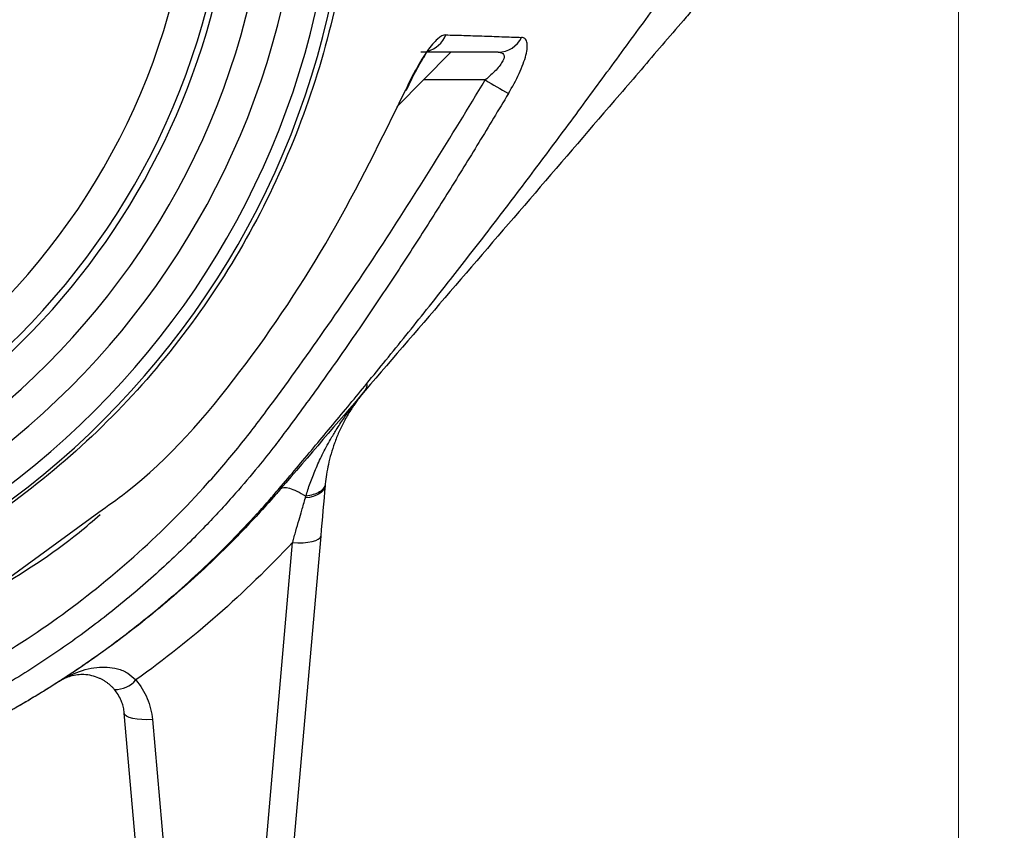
# Model space of a CAD drawing. Header units: millimetres. Extents: x 5 to 597, y 5 to 415.
# Tile 29 of 138: x 228.15 to 235.14, y 306.74 to 312.5. Entities that reach past the tile are written whole.
import ezdxf

# ---------------------------------------------------------------- set-up
doc = ezdxf.new("R2010")
doc.units = ezdxf.units.MM
doc.styles.add('SLDTEXTSTYLE0', font='ARIAL.TTF', dxfattribs={"width": 0.948})
doc.dimstyles.new('SLDDIMSTYLE1', dxfattribs={"dimtxt": 2.5, "dimasz": 2.5, "dimexe": 0, "dimexo": 0.0625, "dimtad": 1, "dimlfac": 5, "dimrnd": 1e-09, "dimzin": 12, "dimdsep": 46, "dimtxsty": 'SLDTEXTSTYLE0', "dimsah": 1, "dimcen": 0.09, "dimadec": 0, "dimazin": 3, "dimtfac": 1, "dimtofl": 0, "dimtmove": 0, "dimatfit": 3, "dimfxl": 0, "dimfrac": 2, "dimtolj": 1, "dimtzin": 12, "dimarcsym": 0})
doc.dimstyles.new('SLDDIMSTYLE4', dxfattribs={"dimtxt": 2.5, "dimasz": 2.5, "dimexe": 0, "dimexo": 0.0625, "dimtad": 1, "dimdec": 1, "dimlfac": 5, "dimrnd": 1e-09, "dimzin": 12, "dimdsep": 46, "dimtxsty": 'SLDTEXTSTYLE0', "dimsah": 1, "dimcen": 0.09, "dimadec": 0, "dimazin": 3, "dimtfac": 1, "dimtofl": 0, "dimtmove": 0, "dimatfit": 3, "dimfxl": 0, "dimfrac": 2, "dimtolj": 1, "dimtzin": 12, "dimarcsym": 0})
doc.dimstyles.new('SLDDIMSTYLE5', dxfattribs={"dimtxt": 2.5, "dimasz": 2.5, "dimexe": 0, "dimexo": 0.0625, "dimtad": 1, "dimdec": 0, "dimlfac": 5, "dimrnd": 1e-09, "dimzin": 12, "dimdsep": 46, "dimtxsty": 'SLDTEXTSTYLE0', "dimsah": 1, "dimcen": 0.09, "dimadec": 0, "dimazin": 3, "dimtfac": 1, "dimtofl": 0, "dimtmove": 0, "dimatfit": 3, "dimfxl": 0, "dimfrac": 2, "dimtolj": 1, "dimtzin": 12, "dimarcsym": 0})

# ---------------------------------------------------------------- blocks, each defined once
blk = doc.blocks.new('_D_5')
at = {"color": 7, "linetype": 'Continuous', "lineweight": 0}
for p, q in [((225.8195, 340.5586), (246.7693, 340.5586)), ((245.7693, 340.5586), (245.7693, 303.666)), ((230.6522, 303.666), (246.7693, 303.666))]:
    blk.add_line(p, q, dxfattribs=at)
at = {"color": 7, "linetype": 'Continuous', "lineweight": 18}
for points in [[(245.7693, 340.5586), (245.4593, 338.0586), (246.0793, 338.0586)], [(245.7693, 303.666), (246.0793, 306.166), (245.4593, 306.166)]]:
    blk.add_solid(points, dxfattribs=at)
at = {"color": 7, "linetype": 'Continuous', "lineweight": 18, "insert": (242.5467, 317.358), "char_height": 2.5, "attachment_point": 1, "rotation": 90, "style": 'SLDTEXTSTYLE0'}
blk.add_mtext('184,5', dxfattribs=at)
blk = doc.blocks.new('_D_6')
at = {"color": 7, "linetype": 'Continuous', "lineweight": 0}
for p, q in [((214.2577, 322.6471), (214.2577, 297.3028)), ((234.8143, 322.6178), (234.8143, 314.628)), ((234.8143, 313.104), (234.8143, 304.428)), ((234.8143, 302.904), (234.8143, 297.3028)), ((214.2577, 298.3028), (234.8143, 298.3028))]:
    blk.add_line(p, q, dxfattribs=at)
at = {"color": 7, "linetype": 'Continuous', "lineweight": 18}
for points in [[(214.2577, 298.3028), (216.7577, 297.9928), (216.7577, 298.6128)], [(234.8143, 298.3028), (232.3143, 298.6128), (232.3143, 297.9928)]]:
    blk.add_solid(points, dxfattribs=at)
at = {"color": 7, "linetype": 'Continuous', "lineweight": 18, "insert": (220.8551, 301.5255), "char_height": 2.5, "attachment_point": 1, "style": 'SLDTEXTSTYLE0'}
blk.add_mtext('103', dxfattribs=at)
blk = doc.blocks.new('_D_7')
at = {"color": 7, "linetype": 'Continuous', "lineweight": 0}
for p, q in [((225.5355, 313.866), (241.3591, 313.866)), ((240.3591, 313.866), (240.3591, 303.666)), ((230.6522, 303.666), (241.3591, 303.666))]:
    blk.add_line(p, q, dxfattribs=at)
at = {"color": 7, "linetype": 'Continuous', "lineweight": 18}
for points in [[(240.3591, 313.866), (240.0491, 311.366), (240.6691, 311.366)], [(240.3591, 303.666), (240.6691, 306.166), (240.0491, 306.166)]]:
    blk.add_solid(points, dxfattribs=at)
at = {"color": 7, "linetype": 'Continuous', "lineweight": 18, "insert": (237.1364, 307.4818), "char_height": 2.5, "attachment_point": 1, "rotation": 90, "style": 'SLDTEXTSTYLE0'}
blk.add_mtext('51', dxfattribs=at)

msp = doc.modelspace()

# ---------------------------------------------------------------- linework, layer by layer
at = {"color": 7, "linetype": 'Continuous', "lineweight": 25}
for p, q in [((231.2083, 312.2654), (230.828, 311.8781)), ((231.4556, 312.0695), (231.0212, 312.0695)), ((230.2873, 308.8301), (229.9361, 304.816)), ((229.7369, 304.7716), (230.088, 308.7857)), ((229.1349, 304.816), (228.8936, 307.5738)), ((229.0928, 307.5294), (229.3341, 304.7716))]:
    msp.add_line(p, q, dxfattribs=at)
at = {"color": 8, "linetype": 'Continuous', "lineweight": 25}
msp.add_line((227.9521, 308.4453), (228.7122, 309.0004), dxfattribs=at)
at = {"color": 8, "linetype": 'Continuous', "lineweight": 25, "flags": 128}
msp.add_lwpolyline([(230.8911, 312.0002), (230.8959, 311.9964), (230.8951, 311.9961)], dxfattribs=at)
at = {"color": 7, "linetype": 'Continuous', "lineweight": 25, "flags": 128}
for points in [[(230.3186, 309.1875), (230.3149, 309.1719), (230.3066, 309.1571), (230.2939, 309.1434), (230.2772, 309.1312), (230.2568, 309.1206), (230.2332, 309.1121), (230.207, 309.1057), (230.1787, 309.1016)], [(230.088, 308.7857), (230.1263, 308.7838), (230.1631, 308.7843), (230.1971, 308.7871), (230.2271, 308.7922), (230.2519, 308.7993), (230.2706, 308.8082), (230.2826, 308.8186), (230.2873, 308.8301)], [(229.0928, 307.5294), (229.0546, 307.5275), (229.0178, 307.528), (228.9838, 307.5308), (228.9538, 307.5359), (228.929, 307.543), (228.9103, 307.5519), (228.8983, 307.5623), (228.8936, 307.5738)]]:
    msp.add_lwpolyline(points, dxfattribs=at)
at = {"color": 7, "linetype": 'Continuous', "lineweight": 25}
for centre, radius, start, end in [((224.5355, 313.866), 5.9544, 180, 0), ((224.5355, 313.866), 5.8637, 180, 0), ((224.5355, 313.866), 5.6238, 180, 0), ((224.5355, 313.866), 5.3914, 180, 0), ((224.5355, 313.866), 5.1064, 180, 0), ((224.5355, 313.866), 4.8565, 180, 0), ((224.5355, 313.866), 5.1515, 285.76939, 0), ((231.5452, 312.453), 0.1869, 270.77342, 334.28718), ((234.4055, 316.8812), 5.6439, 238.48915, 240.42301), ((230.5527, 309.9028), 0.0636, 323.71317, 10.58415), ((229.9825, 309.1816), 0.0258, 323.28985, 8.86581), ((228.4171, 307.8239), 0.0285, 302.96331, 322.77924), ((228.8287, 307.9356), 0.1939, 268.44901, 319.404)]:
    msp.add_arc(centre, radius, start, end, dxfattribs=at)
at = {"color": 8, "linetype": 'Continuous', "lineweight": 25}
msp.add_arc((230.9939, 312.459), 0.1936, 285.55461, 338.92608, dxfattribs=at)
for points, knots in [([(229.473, 317.3431), (229.4897, 317.3177), (229.5195, 317.2723), (229.5715, 317.1906), (229.6462, 317.0694), (229.7735, 316.8504), (229.981, 316.4514), (230.2277, 315.854), (230.4347, 315.0959), (230.5417, 314.2845), (230.5375, 313.4649), (230.4223, 312.6544), (230.1997, 311.8663), (229.873, 311.1142), (229.4469, 310.4146), (228.9283, 309.7788), (228.328, 309.2212), (227.6568, 308.7501), (226.9265, 308.3784), (226.2057, 308.1162), (225.7213, 308.0301), (225.5065, 307.992)], [0, 0, 0, 0, 0.007542, 0.013466, 0.024028, 0.042844, 0.076278, 0.13549, 0.202787, 0.270589, 0.337811, 0.405449, 0.47298, 0.540329, 0.608185, 0.675476, 0.743176, 0.810755, 0.878144, 0.945966, 1, 1, 1, 1]), ([(228.4973, 307.8368), (228.5105, 307.8431), (228.5738, 307.8733), (228.6889, 307.9054), (228.8222, 307.9003), (228.9184, 307.8633), (228.9575, 307.8267), (228.9759, 307.8095)], [0, 0, 0, 0, 0.089607, 0.427224, 0.713154, 0.864838, 1, 1, 1, 1])]:
    msp.add_open_spline(points, degree=3, knots=knots, dxfattribs=at)
at = {"color": 7, "linetype": 'Continuous', "lineweight": 25}
for points, knots in [([(230.6152, 309.9144), (230.6605, 309.9698), (230.7533, 310.0832), (230.8948, 310.2581), (231.0421, 310.4421), (231.1866, 310.6246), (231.3317, 310.81), (231.5193, 311.0525), (231.7541, 311.3611), (231.985, 311.6702), (232.1674, 311.9169), (232.3503, 312.1655), (232.5757, 312.4733), (232.758, 312.7214), (232.8481, 312.8442)], [0, 0, 0, 0, 0.05812, 0.119097, 0.18302, 0.250001, 0.308725, 0.374983, 0.499977, 0.624983, 0.689568, 0.749987, 0.876323, 1, 1, 1, 1]), ([(233.0123, 312.6669), (232.9883, 312.639), (232.9632, 312.6099), (232.913, 312.5514), (232.8878, 312.5221), (232.8123, 312.4343), (232.7621, 312.3758), (232.6113, 312.2004), (232.5108, 312.0835), (232.2097, 311.7332), (232.0091, 311.4999), (231.6082, 311.0334), (231.4077, 310.8002), (231.0063, 310.3333), (230.8054, 310.0995), (230.604, 309.8652)], [0, 0, 0, 0, 0.03125, 0.03125, 0.0625, 0.0625, 0.125, 0.125, 0.25, 0.25, 0.5, 0.5, 0.75, 0.75, 1, 1, 1, 1]), ([(231.1745, 312.3894), (231.1585, 312.3898), (231.1389, 312.3792), (231.0939, 312.3389), (231.0698, 312.3104), (231.0186, 312.2384), (230.9927, 312.1966), (230.9404, 312.1026), (230.9152, 312.0527), (230.8911, 312.0002)], [0, 0, 0, 0, 0.25, 0.25, 0.5, 0.5, 0.75, 0.75, 1, 1, 1, 1]), ([(231.1745, 312.3894), (231.1959, 312.3889), (231.2381, 312.3878), (231.3026, 312.3859), (231.367, 312.3838), (231.4556, 312.3809), (231.5694, 312.3769), (231.6661, 312.3735), (231.7136, 312.3719)], [0, 0, 0, 0, 0.128976, 0.255339, 0.379032, 0.499998, 0.754115, 1, 1, 1, 1]), ([(231.6197, 311.9727), (231.6478, 312.0195), (231.6739, 312.0676), (231.7173, 312.1612), (231.7347, 312.2069), (231.7493, 312.2655), (231.7524, 312.2833), (231.7545, 312.3148), (231.7535, 312.3281), (231.7479, 312.3496), (231.7431, 312.3578), (231.7305, 312.3687), (231.7227, 312.3715), (231.7136, 312.3719)], [0, 0, 0, 0, 0.25, 0.25, 0.5, 0.5, 0.625, 0.625, 0.75, 0.75, 0.875, 0.875, 1, 1, 1, 1]), ([(230.8953, 311.9961), (230.908, 312.0232), (230.9327, 312.0758), (230.9686, 312.1432), (230.9987, 312.1959), (231.0212, 312.2331), (231.0355, 312.2562), (231.0378, 312.2629), (231.0389, 312.2659)], [0, 0, 0, 0, 0.204946, 0.397042, 0.573605, 0.73579, 0.881971, 1, 1, 1, 1]), ([(231.5477, 312.266), (231.4476, 312.266), (231.3516, 312.266), (231.1682, 312.266), (231.081, 312.266), (230.9974, 312.266)], [0, 0, 0, 0, 0.5, 0.5, 1, 1, 1, 1]), ([(231.5477, 312.266), (231.5571, 312.266), (231.565, 312.2648), (231.578, 312.2597), (231.583, 312.2557), (231.5919, 312.2402), (231.5901, 312.2243), (231.5708, 312.1858), (231.5535, 312.1632), (231.51, 312.1167), (231.4838, 312.0928), (231.4556, 312.0695)], [0, 0, 0, 0, 0.125, 0.125, 0.25, 0.25, 0.5, 0.5, 0.75, 0.75, 1, 1, 1, 1]), ([(227.8281, 307.8722), (228.2385, 308.1045), (228.6152, 308.3761), (229.1336, 308.8379), (229.2985, 309.001), (229.5339, 309.2597), (229.6104, 309.3482), (229.7593, 309.53), (229.8313, 309.6234), (230.1817, 310.0956), (230.4504, 310.4811), (230.9655, 311.267), (231.2121, 311.6673), (231.4556, 312.0695)], [0, 0, 0, 0, 0.25, 0.25, 0.375, 0.375, 0.4375, 0.4375, 0.5, 0.5, 0.75, 0.75, 1, 1, 1, 1]), ([(231.6197, 311.9727), (231.5498, 311.8566), (231.4103, 311.625), (231.198, 311.28), (230.9819, 310.9379), (230.7601, 310.5981), (230.5313, 310.2598), (230.2939, 309.9222), (230.1036, 309.6605), (229.953, 309.4602), (229.8324, 309.3086), (229.673, 309.1204), (229.4706, 308.8998), (229.2207, 308.6521), (228.9811, 308.4396), (228.7706, 308.269), (228.6083, 308.1453), (228.4426, 308.0267), (228.2735, 307.9135), (228.1014, 307.805), (227.984, 307.7373), (227.9253, 307.7034)], [0, 0, 0, 0, 0.071161, 0.141907, 0.212599, 0.283505, 0.354867, 0.426964, 0.500097, 0.524617, 0.558507, 0.601673, 0.654033, 0.715545, 0.786223, 0.821983, 0.857669, 0.893297, 0.928884, 0.964447, 1, 1, 1, 1]), ([(228.7122, 309.0004), (228.7768, 309.0462), (229.1627, 309.3199), (229.7327, 309.9831), (230.38, 310.956), (230.7213, 311.6532), (230.8911, 312.0002)], [0, 0, 0, 0, 0.063444, 0.378798, 0.690794, 1, 1, 1, 1]), ([(230.008, 309.1856), (230.0487, 309.2339), (230.1301, 309.3305), (230.2517, 309.4756), (230.3731, 309.6212), (230.4944, 309.7675), (230.5749, 309.8654), (230.6152, 309.9144)], [0, 0, 0, 0, 0.199442, 0.398879, 0.598587, 0.798859, 1, 1, 1, 1]), ([(230.1826, 309.1151), (230.1872, 309.13), (230.1966, 309.1608), (230.2127, 309.2073), (230.2308, 309.2555), (230.2512, 309.3053), (230.2739, 309.3567), (230.2992, 309.4094), (230.3271, 309.4635), (230.3599, 309.5226), (230.401, 309.5912), (230.4545, 309.6727), (230.5222, 309.7667), (230.5754, 309.8307), (230.604, 309.8652)], [0, 0, 0, 0, 0.05183, 0.106691, 0.164592, 0.225544, 0.289554, 0.356628, 0.426772, 0.499991, 0.591909, 0.705882, 0.841912, 1, 1, 1, 1]), ([(230.604, 309.8652), (230.5945, 309.8539), (230.5766, 309.8326), (230.5525, 309.8013), (230.5321, 309.7731), (230.5151, 309.7482), (230.4881, 309.7066), (230.4543, 309.6483), (230.4162, 309.57), (230.3854, 309.4934), (230.3605, 309.4171), (230.3417, 309.3428), (230.328, 309.2714), (230.3224, 309.2233), (230.3197, 309.2003)], [0, 0, 0, 0, 0.063533, 0.120311, 0.170333, 0.213599, 0.25011, 0.383065, 0.500075, 0.615101, 0.722523, 0.822414, 0.914868, 1, 1, 1, 1]), ([(230.0032, 309.1662), (229.9847, 309.1448), (229.9276, 309.0789), (229.8292, 308.97), (229.7288, 308.8641), (229.5465, 308.6786), (229.3365, 308.4821), (229.071, 308.2592), (228.9038, 308.1289), (228.7642, 308.0258), (228.6462, 307.942), (228.534, 307.8658), (228.4608, 307.8183), (228.4361, 307.8022)], [0, 0, 0, 0, 0.040681, 0.125582, 0.211165, 0.250671, 0.499981, 0.624579, 0.749337, 0.804822, 0.874422, 0.957549, 1, 1, 1, 1]), ([(228.4531, 307.8153), (228.4873, 307.8377), (228.5456, 307.876), (228.6171, 307.925), (228.6924, 307.9776), (228.7764, 308.0378), (228.9148, 308.141), (229.0818, 308.2727), (229.2772, 308.4385), (229.4684, 308.613), (229.6537, 308.7947), (229.8072, 308.957), (229.9233, 309.0866), (229.9799, 309.1527), (230.0054, 309.1826)], [0, 0, 0, 0, 0.058991, 0.1007272, 0.125208, 0.1917231, 0.2500187, 0.374604, 0.4991395, 0.620505, 0.7486837, 0.8740941, 0.9432842, 1, 1, 1, 1]), ([(230.0032, 309.1662), (230.0131, 309.1778), (230.0348, 309.1792), (230.097, 309.1615), (230.1374, 309.1424), (230.1826, 309.1151)], [0, 0, 0, 0, 0.5, 0.5, 1, 1, 1, 1]), ([(230.3197, 309.2003), (230.3188, 309.1904), (230.315, 309.1803), (230.3014, 309.1612), (230.2915, 309.1522), (230.2665, 309.1366), (230.2513, 309.1301), (230.2184, 309.1202), (230.2005, 309.1169), (230.1826, 309.1151)], [0, 0, 0, 0, 0.25, 0.25, 0.5, 0.5, 0.75, 0.75, 1, 1, 1, 1]), ([(230.088, 308.7857), (230.089, 308.7891), (230.091, 308.7959), (230.0948, 308.8095), (230.1015, 308.8332), (230.1149, 308.8803), (230.1329, 308.943), (230.1555, 309.0215), (230.1703, 309.0725), (230.1787, 309.1016)], [0, 0, 0, 0, 0.031284, 0.062595, 0.125178, 0.250219, 0.499989, 0.715061, 1, 1, 1, 1]), ([(227.9558, 308.4367), (228.1675, 308.5684), (228.4351, 308.7348), (228.6727, 308.9407), (228.7223, 308.9837)], [0, 0, 0, 0, 0.791038, 1, 1, 1, 1]), ([(228.8234, 307.7418), (228.8191, 307.7467), (228.8103, 307.7567), (228.7962, 307.7702), (228.7812, 307.7829), (228.7654, 307.7946), (228.7488, 307.8053), (228.7315, 307.8149), (228.7025, 307.8285), (228.6601, 307.8421), (228.6091, 307.8487), (228.559, 307.8468), (228.5131, 307.8376), (228.4766, 307.8241), (228.4534, 307.8124), (228.4422, 307.806), (228.4368, 307.8027), (228.4346, 307.8013), (228.4344, 307.8012), (228.4344, 307.8012), (228.4345, 307.8012), (228.4348, 307.8014), (228.435, 307.8015)], [0, 0, 0, 0, 0.03186, 0.064828, 0.099031, 0.134581, 0.171576, 0.210107, 0.250252, 0.366356, 0.499844, 0.615686, 0.750001, 0.87477, 0.937358, 0.968699, 0.984367, 0.992175, 0.994018, 0.994945, 0.99589, 1, 1, 1, 1]), ([(228.4357, 307.802), (228.4357, 307.802), (228.4357, 307.802), (228.4358, 307.8021), (228.4418, 307.8059), (228.466, 307.8205), (228.4851, 307.8312), (228.4968, 307.8366), (228.4973, 307.8368)], [0, 0, 0, 0, 0.00496, 0.010257, 0.022623, 0.467199, 0.977761, 1, 1, 1, 1]), ([(228.4326, 307.8), (228.3359, 307.7379), (228.2379, 307.6782), (228.0388, 307.5633), (227.9379, 307.5083), (227.8357, 307.4557)], [0, 0, 0, 0, 0.5, 0.5, 1, 1, 1, 1]), ([(227.8373, 307.4574), (227.8671, 307.4729), (227.924, 307.5026), (228.0045, 307.5464), (228.0767, 307.5867), (228.1675, 307.6387), (228.2884, 307.7104), (228.3863, 307.7727), (228.4398, 307.8067)], [0, 0, 0, 0, 0.144752, 0.276396, 0.394998, 0.50061, 0.727117, 1, 1, 1, 1]), ([(228.435, 307.8015), (228.4347, 307.8014), (228.4345, 307.8012), (228.434, 307.8009), (228.4339, 307.8008), (228.4334, 307.8005), (228.4334, 307.8005), (228.4326, 307.8)], [0, 0, 0, 0, 0.5, 0.5, 0.75, 0.75, 1, 1, 1, 1]), ([(228.4361, 307.8022), (228.4405, 307.8051), (228.4434, 307.8071), (228.4487, 307.8112), (228.451, 307.8132), (228.4531, 307.8153)], [0, 0, 0, 0, 0.5, 0.5, 1, 1, 1, 1]), ([(228.9759, 307.8094), (229.0086, 307.7709), (229.0362, 307.7263), (229.0761, 307.6307), (229.0884, 307.5798), (229.0928, 307.5294)], [0, 0, 0, 0, 0.5, 0.5, 1, 1, 1, 1]), ([(228.8936, 307.5738), (228.8928, 307.5809), (228.8913, 307.5947), (228.8874, 307.6144), (228.8827, 307.6323), (228.8775, 307.6484), (228.8678, 307.6733), (228.8517, 307.7054), (228.8325, 307.7301), (228.8234, 307.7418)], [0, 0, 0, 0, 0.118844, 0.228909, 0.330197, 0.422713, 0.506459, 0.76558, 1, 1, 1, 1])]:
    msp.add_open_spline(points, degree=3, knots=knots, dxfattribs=at)
for points in [[(231.2083, 312.2654), (231.2082, 312.2653), (231.2081, 312.2652), (231.208, 312.2651)], [(230.604, 309.8652), (230.404, 309.6325), (230.2038, 309.3995), (230.0032, 309.1662)], [(230.0054, 309.1826), (230.0063, 309.1836), (230.0071, 309.1846), (230.008, 309.1856)], [(230.3186, 309.1875), (230.3087, 309.0748), (230.2983, 308.9556), (230.2873, 308.8301)], [(230.3197, 309.2003), (230.3193, 309.196), (230.3189, 309.1918), (230.3186, 309.1875)], [(230.1787, 309.1016), (230.18, 309.1061), (230.1813, 309.1106), (230.1826, 309.1151)], [(230.088, 308.7857), (229.7507, 308.4258), (229.3765, 308.0973), (228.9759, 307.8094)], [(228.4361, 307.8022), (228.4348, 307.8014), (228.435, 307.8015), (228.435, 307.8015)], [(228.4398, 307.8067), (228.4442, 307.8096), (228.4487, 307.8124), (228.4531, 307.8153)]]:
    msp.add_open_spline(points, degree=3, dxfattribs=at)

# ---------------------------------------------------------------- dimensions: what is measured, and where the dimension line sits
at = {"color": 7, "linetype": 'Continuous', "lineweight": 18}
for base, p1, dimstyle, picture, middle in [((245.7693, 303.666), (224.8195, 340.5586), 'SLDDIMSTYLE4', '_D_5', (245.7693, 321.6549)), ((240.3591, 303.666), (224.5355, 313.866), 'SLDDIMSTYLE1', '_D_7', (240.3591, 309.3915))]:
    dim = msp.add_linear_dim(base=base, p1=p1, p2=(229.6522, 303.666), angle=90, dimstyle=dimstyle, dxfattribs=at)
    dim.commit()
    dim.dimension.update_dxf_attribs({"geometry": picture, "text_midpoint": middle, "dimtype": 160})
dim = msp.add_linear_dim(base=(234.8143, 298.3028), p1=(214.2577, 323.6471), p2=(234.8143, 323.6178), dimstyle='SLDDIMSTYLE5', dxfattribs=at)
dim.commit()
dim.dimension.update_dxf_attribs({"geometry": '_D_6', "text_midpoint": (223.7197, 298.3028), "dimtype": 160})

doc.saveas('drawing.dxf')
